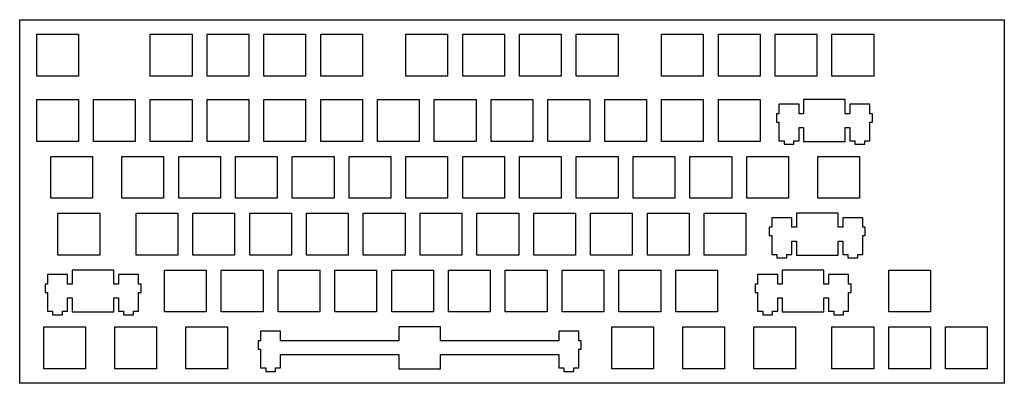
# Model space of a CAD drawing. Extents: x 0 to 330, y 0 to 122.
import ezdxf

# ---------------------------------------------------------------- set-up
doc = ezdxf.new("R2010")
doc.units = 0
doc.layers.get('0').update_dxf_attribs({"linetype": 'CONTINUOUS'})

msp = doc.modelspace()

# ---------------------------------------------------------------- linework, layer by layer
at = {"color": 0}
for p, q in [((0.09508, 122.319), (330.295, 122.319)), ((0.09508, 0.39963), (0.09508, 122.319)), ((330.295, 122.319), (330.295, 0.39963)), ((5.79328, 117.413), (19.7942, 117.413)), ((5.79328, 103.414), (5.79328, 117.413)), ((19.7942, 117.413), (19.7942, 103.414)), ((43.8933, 117.413), (57.894, 117.413)), ((43.8933, 103.414), (43.8933, 117.413)), ((57.894, 117.413), (57.894, 103.414)), ((62.9433, 117.413), (76.944, 117.413)), ((62.9433, 103.414), (62.9433, 117.413)), ((76.944, 117.413), (76.944, 103.414)), ((81.9933, 117.413), (95.994, 117.413)), ((81.9933, 103.414), (81.9933, 117.413)), ((95.994, 117.413), (95.994, 103.414)), ((101.043, 117.413), (115.044, 117.413)), ((101.043, 103.414), (101.043, 117.413)), ((115.044, 117.413), (115.044, 103.414)), ((129.618, 117.413), (143.619, 117.413)), ((129.618, 103.414), (129.618, 117.413)), ((143.619, 117.413), (143.619, 103.414)), ((148.668, 117.413), (162.669, 117.413)), ((148.668, 103.414), (148.668, 117.413)), ((162.669, 117.413), (162.669, 103.414)), ((167.718, 117.413), (181.719, 117.413)), ((167.718, 103.414), (167.718, 117.413)), ((181.719, 117.413), (181.719, 103.414)), ((186.768, 117.413), (200.769, 117.413)), ((186.768, 103.414), (186.768, 117.413)), ((200.769, 117.413), (200.769, 103.414)), ((215.343, 117.413), (229.344, 117.413)), ((215.343, 103.414), (215.343, 117.413)), ((229.344, 117.413), (229.344, 103.414)), ((234.393, 117.413), (248.394, 117.413)), ((234.393, 103.414), (234.393, 117.413)), ((248.394, 117.413), (248.394, 103.414)), ((253.443, 117.413), (267.444, 117.413)), ((253.443, 103.414), (253.443, 117.413)), ((267.444, 117.413), (267.444, 103.414)), ((272.493, 117.413), (286.494, 117.413)), ((272.493, 103.414), (272.493, 117.413)), ((286.494, 117.413), (286.494, 103.414)), ((19.7942, 103.414), (5.79328, 103.414)), ((57.894, 103.414), (43.8933, 103.414)), ((76.944, 103.414), (62.9433, 103.414)), ((95.994, 103.414), (81.9933, 103.414)), ((115.044, 103.414), (101.043, 103.414)), ((143.619, 103.414), (129.618, 103.414)), ((162.669, 103.414), (148.668, 103.414)), ((181.719, 103.414), (167.718, 103.414)), ((200.769, 103.414), (186.768, 103.414)), ((229.344, 103.414), (215.343, 103.414)), ((248.394, 103.414), (234.393, 103.414)), ((267.444, 103.414), (253.443, 103.414)), ((286.494, 103.414), (272.493, 103.414)), ((5.79328, 95.5051), (19.7942, 95.5051)), ((5.79328, 81.5054), (5.79328, 95.5051)), ((19.7942, 95.5051), (19.7942, 81.5054)), ((24.8433, 95.5051), (38.844, 95.5051)), ((24.8433, 81.5054), (24.8433, 95.5051)), ((38.844, 95.5051), (38.844, 81.5054)), ((43.8933, 95.5051), (57.894, 95.5051)), ((43.8933, 81.5054), (43.8933, 95.5051)), ((57.894, 95.5051), (57.894, 81.5054)), ((62.9433, 95.5051), (76.944, 95.5051)), ((62.9433, 81.5054), (62.9433, 95.5051)), ((76.944, 95.5051), (76.944, 81.5054)), ((81.9933, 95.5051), (95.994, 95.5051)), ((81.9933, 81.5054), (81.9933, 95.5051)), ((95.994, 95.5051), (95.994, 81.5054)), ((101.043, 95.5051), (115.044, 95.5051)), ((101.043, 81.5054), (101.043, 95.5051)), ((115.044, 95.5051), (115.044, 81.5054)), ((120.093, 95.5051), (134.094, 95.5051)), ((120.093, 81.5054), (120.093, 95.5051)), ((134.094, 95.5051), (134.094, 81.5054)), ((139.143, 95.5051), (153.144, 95.5051)), ((139.143, 81.5054), (139.143, 95.5051)), ((153.144, 95.5051), (153.144, 81.5054)), ((158.193, 95.5051), (172.194, 95.5051)), ((158.193, 81.5054), (158.193, 95.5051)), ((172.194, 95.5051), (172.194, 81.5054)), ((177.243, 95.5051), (191.244, 95.5051)), ((177.243, 81.5054), (177.243, 95.5051)), ((191.244, 95.5051), (191.244, 81.5054)), ((196.293, 95.5051), (210.294, 95.5051)), ((196.293, 81.5054), (196.293, 95.5051)), ((210.294, 95.5051), (210.294, 81.5054)), ((215.343, 95.5051), (229.344, 95.5051)), ((215.343, 81.5054), (215.343, 95.5051)), ((229.344, 95.5051), (229.344, 81.5054)), ((234.393, 95.5051), (248.394, 95.5051)), ((234.393, 81.5054), (234.393, 95.5051)), ((248.394, 95.5051), (248.394, 81.5054)), ((261.444, 94.0361), (254.693, 94.0361)), ((254.693, 94.0361), (254.693, 90.8057)), ((261.444, 90.8057), (261.444, 94.0361)), ((262.968, 95.5051), (262.968, 90.8057)), ((276.969, 95.5051), (262.968, 95.5051)), ((276.969, 90.8057), (276.969, 95.5051)), ((285.243, 94.0361), (278.493, 94.0361)), ((278.493, 94.0361), (278.493, 90.8057)), ((285.243, 90.8057), (285.243, 94.0361)), ((254.693, 90.8057), (253.869, 90.8057)), ((253.869, 90.8057), (253.869, 88.0057)), ((262.968, 90.8057), (261.444, 90.8057)), ((278.493, 90.8057), (276.969, 90.8057)), ((286.068, 90.8057), (285.243, 90.8057)), ((286.068, 88.0057), (286.068, 90.8057)), ((253.869, 88.0057), (254.693, 88.0057)), ((254.693, 88.0057), (254.693, 81.7354)), ((261.444, 81.7354), (261.444, 86.2058)), ((261.444, 86.2058), (262.968, 86.2058)), ((262.968, 86.2058), (262.968, 81.5054)), ((276.969, 81.5054), (276.969, 86.2058)), ((276.969, 86.2058), (278.493, 86.2058)), ((278.493, 86.2058), (278.493, 81.7354)), ((285.243, 81.7354), (285.243, 88.0057)), ((285.243, 88.0057), (286.068, 88.0057)), ((19.7942, 81.5054), (5.79328, 81.5054)), ((38.844, 81.5054), (24.8433, 81.5054)), ((57.894, 81.5054), (43.8933, 81.5054)), ((76.944, 81.5054), (62.9433, 81.5054)), ((95.994, 81.5054), (81.9933, 81.5054)), ((115.044, 81.5054), (101.043, 81.5054)), ((134.094, 81.5054), (120.093, 81.5054)), ((153.144, 81.5054), (139.143, 81.5054)), ((172.194, 81.5054), (158.193, 81.5054)), ((191.244, 81.5054), (177.243, 81.5054)), ((210.294, 81.5054), (196.293, 81.5054)), ((229.344, 81.5054), (215.343, 81.5054)), ((248.394, 81.5054), (234.393, 81.5054)), ((254.693, 81.7354), (256.418, 81.7354)), ((256.418, 81.7354), (256.418, 80.5353)), ((256.418, 80.5353), (259.719, 80.5353)), ((259.719, 80.5353), (259.719, 81.7354)), ((259.719, 81.7354), (261.444, 81.7354)), ((262.968, 81.5054), (276.969, 81.5054)), ((278.493, 81.7354), (280.218, 81.7354)), ((280.218, 81.7354), (280.218, 80.5353)), ((280.218, 80.5353), (283.519, 80.5353)), ((283.519, 80.5353), (283.519, 81.7354)), ((283.519, 81.7354), (285.243, 81.7354)), ((10.5572, 76.4551), (24.5566, 76.4551)), ((10.5572, 62.4554), (10.5572, 76.4551)), ((24.5566, 76.4551), (24.5566, 62.4554)), ((34.3683, 76.4551), (48.369, 76.4551)), ((34.3683, 62.4554), (34.3683, 76.4551)), ((48.369, 76.4551), (48.369, 62.4554)), ((53.4183, 76.4551), (67.419, 76.4551)), ((53.4183, 62.4554), (53.4183, 76.4551)), ((67.419, 76.4551), (67.419, 62.4554)), ((72.4683, 76.4551), (86.469, 76.4551)), ((72.4683, 62.4554), (72.4683, 76.4551)), ((86.469, 76.4551), (86.469, 62.4554)), ((91.5183, 76.4551), (105.519, 76.4551)), ((91.5183, 62.4554), (91.5183, 76.4551)), ((105.519, 76.4551), (105.519, 62.4554)), ((110.568, 76.4551), (124.568, 76.4551)), ((110.568, 62.4554), (110.568, 76.4551)), ((124.568, 76.4551), (124.568, 62.4554)), ((129.618, 76.4551), (143.619, 76.4551)), ((129.618, 62.4554), (129.618, 76.4551)), ((143.619, 76.4551), (143.619, 62.4554)), ((148.668, 76.4551), (162.669, 76.4551)), ((148.668, 62.4554), (148.668, 76.4551)), ((162.669, 76.4551), (162.669, 62.4554)), ((167.718, 76.4551), (181.719, 76.4551)), ((167.718, 62.4554), (167.718, 76.4551)), ((181.719, 76.4551), (181.719, 62.4554)), ((186.768, 76.4551), (200.769, 76.4551)), ((186.768, 62.4554), (186.768, 76.4551)), ((200.769, 76.4551), (200.769, 62.4554)), ((205.818, 76.4551), (219.819, 76.4551)), ((205.818, 62.4554), (205.818, 76.4551)), ((219.819, 76.4551), (219.819, 62.4554)), ((224.868, 76.4551), (238.869, 76.4551)), ((224.868, 62.4554), (224.868, 76.4551)), ((238.869, 76.4551), (238.869, 62.4554)), ((243.918, 76.4551), (257.919, 76.4551)), ((243.918, 62.4554), (243.918, 76.4551)), ((257.919, 76.4551), (257.919, 62.4554)), ((267.732, 76.4551), (281.732, 76.4551)), ((267.732, 62.4554), (267.732, 76.4551)), ((281.732, 76.4551), (281.732, 62.4554)), ((24.5566, 62.4554), (10.5572, 62.4554)), ((48.369, 62.4554), (34.3683, 62.4554)), ((67.419, 62.4554), (53.4183, 62.4554)), ((86.469, 62.4554), (72.4683, 62.4554)), ((105.519, 62.4554), (91.5183, 62.4554)), ((124.568, 62.4554), (110.568, 62.4554)), ((143.619, 62.4554), (129.618, 62.4554)), ((162.669, 62.4554), (148.668, 62.4554)), ((181.719, 62.4554), (167.718, 62.4554)), ((200.769, 62.4554), (186.768, 62.4554)), ((219.819, 62.4554), (205.818, 62.4554)), ((238.869, 62.4554), (224.868, 62.4554)), ((257.919, 62.4554), (243.918, 62.4554)), ((281.732, 62.4554), (267.732, 62.4554)), ((12.937, 57.4051), (26.9379, 57.4051)), ((12.937, 43.4054), (12.937, 57.4051)), ((26.9379, 57.4051), (26.9379, 43.4054)), ((39.1322, 57.4051), (53.1315, 57.4051)), ((39.1322, 43.4054), (39.1322, 57.4051)), ((53.1315, 57.4051), (53.1315, 43.4054)), ((58.1822, 57.4051), (72.1815, 57.4051)), ((58.1822, 43.4054), (58.1822, 57.4051)), ((72.1815, 57.4051), (72.1815, 43.4054)), ((77.2322, 57.4051), (91.2315, 57.4051)), ((77.2322, 43.4054), (77.2322, 57.4051)), ((91.2315, 57.4051), (91.2315, 43.4054)), ((96.2822, 57.4051), (110.282, 57.4051)), ((96.2822, 43.4054), (96.2822, 57.4051)), ((110.282, 57.4051), (110.282, 43.4054)), ((115.332, 57.4051), (129.332, 57.4051)), ((115.332, 43.4054), (115.332, 57.4051)), ((129.332, 57.4051), (129.332, 43.4054)), ((134.382, 57.4051), (148.382, 57.4051)), ((134.382, 43.4054), (134.382, 57.4051)), ((148.382, 57.4051), (148.382, 43.4054)), ((153.432, 57.4051), (167.432, 57.4051)), ((153.432, 43.4054), (153.432, 57.4051)), ((167.432, 57.4051), (167.432, 43.4054)), ((172.482, 57.4051), (186.482, 57.4051)), ((172.482, 43.4054), (172.482, 57.4051)), ((186.482, 57.4051), (186.482, 43.4054)), ((191.532, 57.4051), (205.532, 57.4051)), ((191.532, 43.4054), (191.532, 57.4051)), ((205.532, 57.4051), (205.532, 43.4054)), ((210.582, 57.4051), (224.582, 57.4051)), ((210.582, 43.4054), (210.582, 57.4051)), ((224.582, 57.4051), (224.582, 43.4054)), ((229.632, 57.4051), (243.632, 57.4051)), ((229.632, 43.4054), (229.632, 57.4051)), ((243.632, 57.4051), (243.632, 43.4054)), ((260.587, 57.4051), (260.587, 52.7057)), ((274.588, 57.4051), (260.587, 57.4051)), ((274.588, 52.7057), (274.588, 57.4051)), ((259.063, 55.9361), (252.312, 55.9361)), ((252.312, 55.9361), (252.312, 52.7057)), ((259.063, 52.7057), (259.063, 55.9361)), ((282.863, 55.9361), (276.112, 55.9361)), ((276.112, 55.9361), (276.112, 52.7057)), ((282.863, 52.7057), (282.863, 55.9361)), ((252.312, 52.7057), (251.486, 52.7057)), ((251.486, 52.7057), (251.486, 49.9057)), ((251.486, 49.9057), (252.312, 49.9057)), ((252.312, 49.9057), (252.312, 43.6354)), ((260.587, 52.7057), (259.063, 52.7057)), ((276.112, 52.7057), (274.588, 52.7057)), ((283.687, 52.7057), (282.863, 52.7057)), ((282.863, 43.6354), (282.863, 49.9057)), ((282.863, 49.9057), (283.687, 49.9057)), ((283.687, 49.9057), (283.687, 52.7057)), ((259.063, 43.6354), (259.063, 48.1058)), ((259.063, 48.1058), (260.587, 48.1058)), ((260.587, 48.1058), (260.587, 43.4054)), ((274.588, 43.4054), (274.588, 48.1058)), ((274.588, 48.1058), (276.112, 48.1058)), ((276.112, 48.1058), (276.112, 43.6354)), ((26.9379, 43.4054), (12.937, 43.4054)), ((53.1315, 43.4054), (39.1322, 43.4054)), ((72.1815, 43.4054), (58.1822, 43.4054)), ((91.2315, 43.4054), (77.2322, 43.4054)), ((110.282, 43.4054), (96.2822, 43.4054)), ((129.332, 43.4054), (115.332, 43.4054)), ((148.382, 43.4054), (134.382, 43.4054)), ((167.432, 43.4054), (153.432, 43.4054)), ((186.482, 43.4054), (172.482, 43.4054)), ((205.532, 43.4054), (191.532, 43.4054)), ((224.582, 43.4054), (210.582, 43.4054)), ((243.632, 43.4054), (229.632, 43.4054)), ((252.312, 43.6354), (254.036, 43.6354)), ((254.036, 43.6354), (254.036, 42.4353)), ((257.338, 42.4353), (257.338, 43.6354)), ((257.338, 43.6354), (259.063, 43.6354)), ((260.587, 43.4054), (274.588, 43.4054)), ((276.112, 43.6354), (277.837, 43.6354)), ((277.837, 43.6354), (277.837, 42.4353)), ((281.138, 42.4353), (281.138, 43.6354)), ((281.138, 43.6354), (282.863, 43.6354)), ((254.036, 42.4353), (257.338, 42.4353)), ((277.837, 42.4353), (281.138, 42.4353)), ((16.174, 36.8861), (9.42439, 36.8861)), ((9.42439, 36.8861), (9.42439, 33.6558)), ((16.174, 33.6558), (16.174, 36.8861)), ((17.6995, 38.3551), (17.6995, 33.6558)), ((31.699, 38.3551), (17.6995, 38.3551)), ((31.699, 33.6558), (31.699, 38.3551)), ((39.9743, 36.8861), (33.2245, 36.8861)), ((33.2245, 36.8861), (33.2245, 33.6558)), ((39.9743, 33.6558), (39.9743, 36.8861)), ((48.6572, 38.3551), (62.6565, 38.3551)), ((48.6572, 24.3555), (48.6572, 38.3551)), ((62.6565, 38.3551), (62.6565, 24.3555)), ((67.7072, 38.3551), (81.7065, 38.3551)), ((67.7072, 24.3555), (67.7072, 38.3551)), ((81.7065, 38.3551), (81.7065, 24.3555)), ((86.7572, 38.3551), (100.757, 38.3551)), ((86.7572, 24.3555), (86.7572, 38.3551)), ((100.757, 38.3551), (100.757, 24.3555)), ((105.807, 38.3551), (119.807, 38.3551)), ((105.807, 24.3555), (105.807, 38.3551)), ((119.807, 38.3551), (119.807, 24.3555)), ((124.857, 38.3551), (138.857, 38.3551)), ((124.857, 24.3555), (124.857, 38.3551)), ((138.857, 38.3551), (138.857, 24.3555)), ((143.907, 38.3551), (157.907, 38.3551)), ((143.907, 24.3555), (143.907, 38.3551)), ((157.907, 38.3551), (157.907, 24.3555)), ((162.957, 38.3551), (176.957, 38.3551)), ((162.957, 24.3555), (162.957, 38.3551)), ((176.957, 38.3551), (176.957, 24.3555)), ((182.007, 38.3551), (196.007, 38.3551)), ((182.007, 24.3555), (182.007, 38.3551)), ((196.007, 38.3551), (196.007, 24.3555)), ((201.057, 38.3551), (215.057, 38.3551)), ((201.057, 24.3555), (201.057, 38.3551)), ((215.057, 38.3551), (215.057, 24.3555)), ((220.107, 38.3551), (234.107, 38.3551)), ((220.107, 24.3555), (220.107, 38.3551)), ((234.107, 38.3551), (234.107, 24.3555)), ((254.299, 36.8861), (247.549, 36.8861)), ((247.549, 36.8861), (247.549, 33.6558)), ((254.299, 33.6558), (254.299, 36.8861)), ((255.825, 38.3551), (255.825, 33.6558)), ((269.824, 38.3551), (255.825, 38.3551)), ((269.824, 33.6558), (269.824, 38.3551)), ((278.099, 36.8861), (271.35, 36.8861)), ((271.35, 36.8861), (271.35, 33.6558)), ((278.099, 33.6558), (278.099, 36.8861)), ((291.543, 38.3551), (305.544, 38.3551)), ((291.543, 24.3555), (291.543, 38.3551)), ((305.544, 38.3551), (305.544, 24.3555)), ((9.42439, 33.6558), (8.59896, 33.6558)), ((8.59896, 33.6558), (8.59896, 30.8556)), ((17.6995, 33.6558), (16.174, 33.6558)), ((33.2245, 33.6558), (31.699, 33.6558)), ((40.7995, 33.6558), (39.9743, 33.6558)), ((40.7995, 30.8556), (40.7995, 33.6558)), ((247.549, 33.6558), (246.724, 33.6558)), ((246.724, 33.6558), (246.724, 30.8556)), ((255.825, 33.6558), (254.299, 33.6558)), ((271.35, 33.6558), (269.824, 33.6558)), ((278.924, 33.6558), (278.099, 33.6558)), ((278.924, 30.8556), (278.924, 33.6558)), ((8.59896, 30.8556), (9.42439, 30.8556)), ((9.42439, 30.8556), (9.42439, 24.587)), ((39.9743, 24.587), (39.9743, 30.8556)), ((39.9743, 30.8556), (40.7995, 30.8556)), ((246.724, 30.8556), (247.549, 30.8556)), ((247.549, 30.8556), (247.549, 24.587)), ((278.099, 24.587), (278.099, 30.8556)), ((278.099, 30.8556), (278.924, 30.8556)), ((16.174, 24.587), (16.174, 29.0559)), ((16.174, 29.0559), (17.6995, 29.0559)), ((17.6995, 29.0559), (17.6995, 24.3555)), ((31.699, 24.3555), (31.699, 29.0559)), ((31.699, 29.0559), (33.2245, 29.0559)), ((33.2245, 29.0559), (33.2245, 24.587)), ((254.299, 24.587), (254.299, 29.0559)), ((254.299, 29.0559), (255.825, 29.0559)), ((255.825, 29.0559), (255.825, 24.3555)), ((269.824, 24.3555), (269.824, 29.0559)), ((269.824, 29.0559), (271.35, 29.0559)), ((271.35, 29.0559), (271.35, 24.587)), ((9.42439, 24.587), (11.1497, 24.587)), ((11.1497, 24.587), (11.1497, 23.3853)), ((11.1497, 23.3853), (14.4501, 23.3853)), ((14.4501, 23.3853), (14.4501, 24.587)), ((14.4501, 24.587), (16.174, 24.587)), ((17.6995, 24.3555), (31.699, 24.3555)), ((33.2245, 24.587), (34.9498, 24.587)), ((34.9498, 24.587), (34.9498, 23.3853)), ((34.9498, 23.3853), (38.2489, 23.3853)), ((38.2489, 23.3853), (38.2489, 24.587)), ((38.2489, 24.587), (39.9743, 24.587)), ((62.6565, 24.3555), (48.6572, 24.3555)), ((81.7065, 24.3555), (67.7072, 24.3555)), ((100.757, 24.3555), (86.7572, 24.3555)), ((119.807, 24.3555), (105.807, 24.3555)), ((138.857, 24.3555), (124.857, 24.3555)), ((157.907, 24.3555), (143.907, 24.3555)), ((176.957, 24.3555), (162.957, 24.3555)), ((196.007, 24.3555), (182.007, 24.3555)), ((215.057, 24.3555), (201.057, 24.3555)), ((234.107, 24.3555), (220.107, 24.3555)), ((247.549, 24.587), (249.275, 24.587)), ((249.275, 24.587), (249.275, 23.3853)), ((249.275, 23.3853), (252.575, 23.3853)), ((252.575, 23.3853), (252.575, 24.587)), ((252.575, 24.587), (254.299, 24.587)), ((255.825, 24.3555), (269.824, 24.3555)), ((271.35, 24.587), (273.075, 24.587)), ((273.075, 24.587), (273.075, 23.3853)), ((273.075, 23.3853), (276.374, 23.3853)), ((276.374, 23.3853), (276.374, 24.587)), ((276.374, 24.587), (278.099, 24.587)), ((305.544, 24.3555), (291.543, 24.3555)), ((8.17453, 19.3063), (22.174, 19.3063)), ((8.17453, 5.30684), (8.17453, 19.3063)), ((22.174, 19.3063), (22.174, 5.30684)), ((31.987, 19.3063), (45.9878, 19.3063)), ((31.987, 5.30684), (31.987, 19.3063)), ((45.9878, 19.3063), (45.9878, 5.30684)), ((55.7996, 19.3063), (69.7988, 19.3063)), ((55.7996, 5.30684), (55.7996, 19.3063)), ((69.7988, 19.3063), (69.7988, 5.30684)), ((87.6131, 17.836), (80.862, 17.836)), ((80.862, 17.836), (80.862, 14.6058)), ((87.6131, 14.6058), (87.6131, 17.836)), ((127.237, 19.3063), (127.237, 14.6058)), ((141.238, 19.3063), (127.237, 19.3063)), ((141.238, 14.6058), (141.238, 19.3063)), ((187.613, 17.836), (180.862, 17.836)), ((180.862, 17.836), (180.862, 14.6058)), ((187.613, 14.6058), (187.613, 17.836)), ((198.675, 19.3063), (212.674, 19.3063)), ((198.675, 5.30684), (198.675, 19.3063)), ((212.674, 19.3063), (212.674, 5.30684)), ((222.487, 19.3063), (236.488, 19.3063)), ((222.487, 5.30684), (222.487, 19.3063)), ((236.488, 19.3063), (236.488, 5.30684)), ((246.3, 19.3063), (260.299, 19.3063)), ((246.3, 5.30684), (246.3, 19.3063)), ((260.299, 19.3063), (260.299, 5.30684)), ((272.493, 19.3063), (286.494, 19.3063)), ((272.493, 5.30684), (272.493, 19.3063)), ((286.494, 19.3063), (286.494, 5.30684)), ((291.543, 19.3063), (305.544, 19.3063)), ((291.543, 5.30684), (291.543, 19.3063)), ((305.544, 19.3063), (305.544, 5.30684)), ((310.593, 19.3063), (324.594, 19.3063)), ((310.593, 5.30684), (310.593, 19.3063)), ((324.594, 19.3063), (324.594, 5.30684)), ((80.862, 14.6058), (80.0379, 14.6058)), ((80.0379, 14.6058), (80.0379, 11.807)), ((127.237, 14.6058), (87.6131, 14.6058)), ((180.862, 14.6058), (141.238, 14.6058)), ((188.437, 14.6058), (187.613, 14.6058)), ((188.437, 11.807), (188.437, 14.6058)), ((80.0379, 11.807), (80.862, 11.807)), ((80.862, 11.807), (80.862, 5.53695)), ((87.6131, 5.53695), (87.6131, 10.0059)), ((87.6131, 10.0059), (127.237, 10.0059)), ((127.237, 10.0059), (127.237, 5.30684)), ((141.238, 5.30684), (141.238, 10.0059)), ((141.238, 10.0059), (180.862, 10.0059)), ((180.862, 10.0059), (180.862, 5.53695)), ((187.613, 5.53695), (187.613, 11.807)), ((187.613, 11.807), (188.437, 11.807)), ((22.174, 5.30684), (8.17453, 5.30684)), ((45.9878, 5.30684), (31.987, 5.30684)), ((69.7988, 5.30684), (55.7996, 5.30684)), ((80.862, 5.53695), (82.587, 5.53695)), ((82.587, 5.53695), (82.587, 4.3367)), ((82.587, 4.3367), (85.8876, 4.3367)), ((85.8876, 4.3367), (85.8876, 5.53695)), ((85.8876, 5.53695), (87.6131, 5.53695)), ((127.237, 5.30684), (141.238, 5.30684)), ((180.862, 5.53695), (182.587, 5.53695)), ((182.587, 5.53695), (182.587, 4.3367)), ((182.587, 4.3367), (185.888, 4.3367)), ((185.888, 4.3367), (185.888, 5.53695)), ((185.888, 5.53695), (187.613, 5.53695)), ((212.674, 5.30684), (198.675, 5.30684)), ((236.488, 5.30684), (222.487, 5.30684)), ((260.299, 5.30684), (246.3, 5.30684)), ((286.494, 5.30684), (272.493, 5.30684)), ((305.544, 5.30684), (291.543, 5.30684)), ((324.594, 5.30684), (310.593, 5.30684)), ((330.295, 0.39963), (0.09508, 0.39963))]:
    msp.add_line(p, q, dxfattribs=at)

doc.saveas('drawing.dxf')
